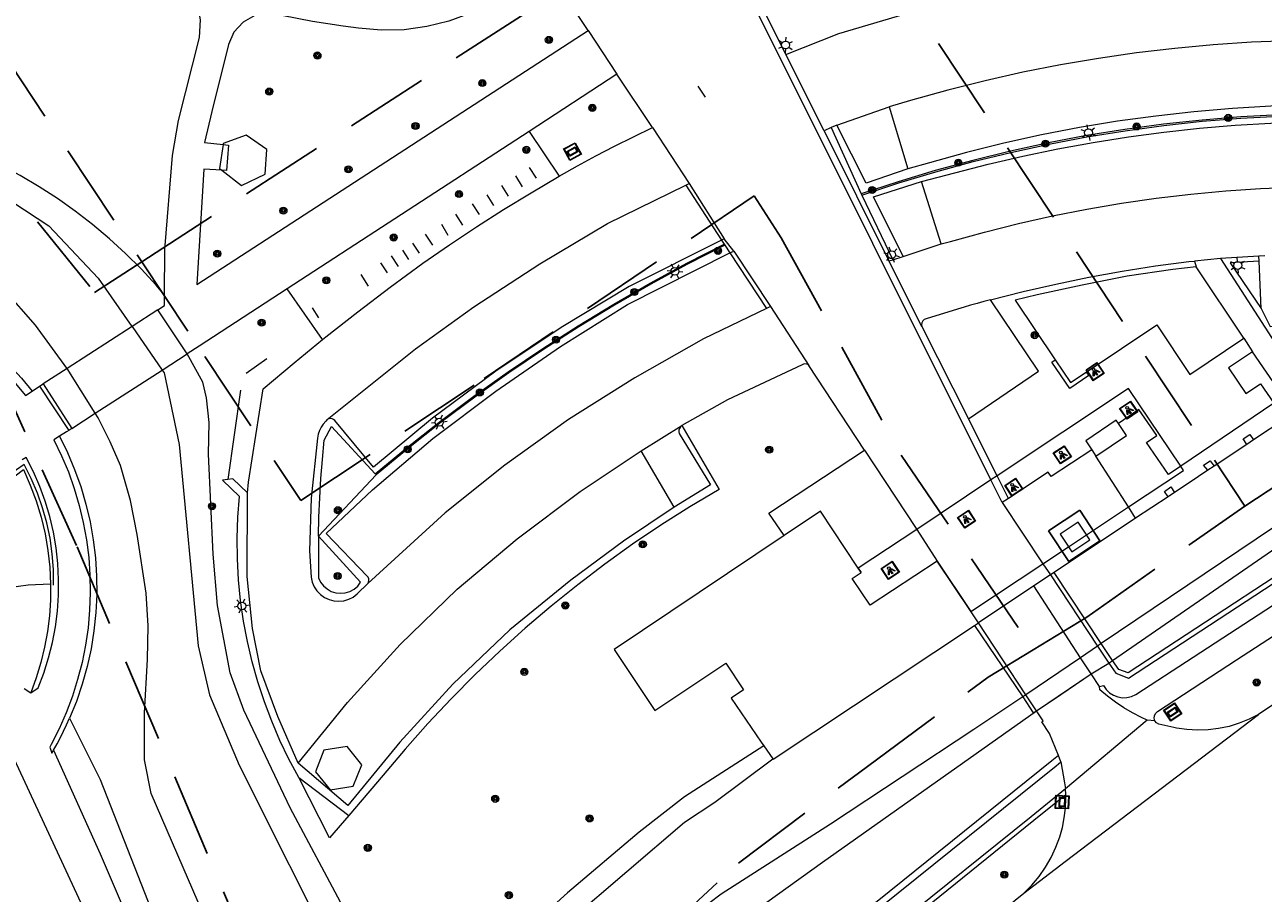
# Model space of a CAD drawing. Header units: metres. Extents: x 89872 to 94585, y 463299 to 469000.
# Tile 36 of 230: x 91084 to 91178, y 464128 to 464195. Entities that reach past the tile are written whole.
import ezdxf
from ezdxf.enums import TextEntityAlignment as Align

# ---------------------------------------------------------------- set-up
doc = ezdxf.new("R2010")
doc.units = ezdxf.units.M
doc.linetypes.add('HIDDEN', pattern=[9.525, 6.35, -3.175])
doc.layers.get('0').update_dxf_attribs({"linetype": 'CONTINUOUS'})
for name, color, linetype, lineweight in [('B-WE-BV-GELEIDECONSTRUCTIE-G', 251, 'CONTINUOUS', 13), ('B-WE-GK-BESCHOEIING-G', 251, 'CONTINUOUS', 13), ('B-WE-GR-BEPLANTING_CULTUUR-G', 251, 'CONTINUOUS', 13), ('B-WE-GR-BOOM-S', 251, 'CONTINUOUS', 13), ('B-WE-GR-HAAG-G', 251, 'CONTINUOUS', 13), ('B-WE-IE-MEUBILAIR_WEGMEUBILAIR_FIETSREK-S', 251, 'CONTINUOUS', 13), ('B-WE-IE-TERREINAFSCHEIDING-G', 251, 'CONTINUOUS', 13), ('B-WE-IE-TERREINAFSCHEIDING_KUNSTMATIG_HEKWERK-G', 251, 'CONTINUOUS', 13), ('B-WE-IE-TERREINAFSCHEIDING_KUNSTMATIG_MUUR-G', 251, 'CONTINUOUS', 13), ('B-WE-KL-ET_LS_OV_LICHTMAST-S', 251, 'CONTINUOUS', 13), ('B-WE-KL-ET_LS_SR_ARMATUUR-G', 251, 'CONTINUOUS', 13), ('B-WE-KL-ET_LS_SR_BORD-S', 251, 'CONTINUOUS', 13), ('B-WE-KW-KUNSTWERK-GV', 251, 'CONTINUOUS', 13), ('B-WE-OG-TOPOGRAFIE_BEBOUWING-GV', 251, 'CONTINUOUS', 13), ('B-WE-OG-TOPOGRAFIE_BEBOUWING_LUIFEL-GV', 251, 'CONTINUOUS', 13), ('B-WE-OG-TOPOGRAFIE_STRAATNAAM-T18', 251, 'CONTINUOUS', 13), ('B-WE-OG-TOPOGRAFIE_WATER-GV', 251, 'CONTINUOUS', 13), ('B-WE-RI-HWA_GOOT_LIJNGOOT-G', 251, 'CONTINUOUS', 13), ('B-WE-VH-VERHARDING-GV', 251, 'CONTINUOUS', 13), ('B-WE-VW-INFORMATIEBORD-S', 251, 'CONTINUOUS', 13), ('B_OVERBOUWLIJN_LIJN_1', 251, 'CONTINUOUS', 13), ('Percelen', 10, 'HIDDEN', 25)]:
    doc.layers.add(name, color=color, linetype=linetype, lineweight=lineweight)
doc.styles.get("Standard").update_dxf_attribs({"font": 'isocp.shx'})

# ---------------------------------------------------------------- blocks, each defined once
blk = doc.blocks.new('Q_BOOM')
for radius in [0.27, 0.18, 0.09]:
    blk.add_circle((0, 0), radius)
blk = doc.blocks.new('Q_LICHTPUNT')
for points in [[(-0.5, 0.5), (0.5, 0.5), (0.5, -0.5), (-0.5, -0.5)], [(-0.463, 0.464), (0.459, 0.464), (0.459, -0.459), (-0.463, -0.459)], [(-0.123, 0.08), (-0.077, 0.051), (-0.255, -0.233), (-0.301, -0.204)], [(-0.033, 0.032), (0.021, 0.032), (0.021, -0.303), (-0.033, -0.303)], [(0.075, 0.051), (0.121, 0.079), (0.293, -0.209), (0.247, -0.236)]]:
    blk.add_lwpolyline(points, close=True)
blk.add_circle((-0.002, 0.21), 0.103)
blk = doc.blocks.new('Q_LICHTMAST')
for points in [[(-0.26, 0.15), (-0.52, 0.3)], [(0, 0.3), (0, 0.6)], [(0.26, 0.15), (0.52, 0.3)], [(-0.26, -0.15), (-0.52, -0.3)], [(0, -0.3), (0, -0.6)], [(0.26, -0.15), (0.52, -0.3)]]:
    blk.add_lwpolyline(points)
blk.add_circle((0, 0), 0.3)
blk = doc.blocks.new('Q_STRAATNAAMBORD')
for points in [[(-0.5, 0.5), (0.5, 0.5), (0.5, -0.5), (-0.5, -0.5)], [(-0.369, 0.22), (0.358, 0.22), (0.358, -0.214), (-0.369, -0.214)]]:
    blk.add_lwpolyline(points, close=True)
for points in [[(-0.442, 0.464), (0.438, 0.464, -0.414214), (0.459, 0.442), (0.459, -0.437, -0.414214), (0.438, -0.459), (-0.442, -0.459, -0.414214), (-0.463, -0.437), (-0.463, 0.442), (-0.463, 0.444), (-0.463, 0.446), (-0.463, 0.448), (-0.462, 0.45), (-0.461, 0.451), (-0.46, 0.453), (-0.459, 0.455), (-0.458, 0.456), (-0.457, 0.457), (-0.456, 0.459), (-0.454, 0.46), (-0.453, 0.461), (-0.451, 0.462), (-0.449, 0.462), (-0.447, 0.463), (-0.446, 0.463), (-0.444, 0.464), (-0.442, 0.464)], [(-0.287, 0.16), (0.281, 0.16, -0.414214), (0.303, 0.139), (0.303, -0.134, -0.414214), (0.281, -0.156), (-0.287, -0.156, -0.414214), (-0.308, -0.134), (-0.308, 0.139), (-0.308, 0.14), (-0.308, 0.142), (-0.307, 0.144), (-0.307, 0.146), (-0.306, 0.148), (-0.305, 0.149), (-0.304, 0.151), (-0.303, 0.152), (-0.302, 0.154), (-0.3, 0.155), (-0.299, 0.156), (-0.297, 0.157), (-0.296, 0.158), (-0.294, 0.159), (-0.292, 0.159), (-0.29, 0.16), (-0.288, 0.16), (-0.287, 0.16)]]:
    blk.add_lwpolyline(points, format="xyb")
blk = doc.blocks.new('Q_INFORMATIEBORD')
for points in [[(-0.5, 0.5), (0.5, 0.5), (0.5, -0.5), (-0.5, -0.5)], [(-0.369, 0.22), (0.358, 0.22), (0.358, -0.214), (-0.369, -0.214)]]:
    blk.add_lwpolyline(points, close=True)
for points in [[(-0.442, 0.464), (0.438, 0.464, -0.414214), (0.459, 0.442), (0.459, -0.437, -0.414214), (0.438, -0.459), (-0.442, -0.459, -0.414214), (-0.463, -0.437), (-0.463, 0.442), (-0.463, 0.444), (-0.463, 0.446), (-0.463, 0.448), (-0.462, 0.45), (-0.461, 0.451), (-0.46, 0.453), (-0.459, 0.455), (-0.458, 0.456), (-0.457, 0.457), (-0.456, 0.459), (-0.454, 0.46), (-0.453, 0.461), (-0.451, 0.462), (-0.449, 0.462), (-0.447, 0.463), (-0.446, 0.463), (-0.444, 0.464), (-0.442, 0.464)], [(-0.287, 0.16), (0.281, 0.16, -0.414214), (0.303, 0.139), (0.303, -0.134, -0.414214), (0.281, -0.156), (-0.287, -0.156, -0.414214), (-0.308, -0.134), (-0.308, 0.139), (-0.308, 0.14), (-0.308, 0.142), (-0.307, 0.144), (-0.307, 0.146), (-0.306, 0.148), (-0.305, 0.149), (-0.304, 0.151), (-0.303, 0.152), (-0.302, 0.154), (-0.3, 0.155), (-0.299, 0.156), (-0.297, 0.157), (-0.296, 0.158), (-0.294, 0.159), (-0.292, 0.159), (-0.29, 0.16), (-0.288, 0.16), (-0.287, 0.16)]]:
    blk.add_lwpolyline(points, format="xyb")
blk = doc.blocks.new('LDN_BLOK2_AUTOCAD_OD_1_FMEBLOCK14')
at = {"layer": 'B-WE-VH-VERHARDING-GV'}
blk.add_lwpolyline([(75.194, 49.9), (78.748, 41.988), (81.998, 34.398), (88.488, 20.458), (89.238, 18.368), (89.508, 14.438), (88.848, 11.958), (87.678, 9.798), (85.388, 6.658), (82.807, 3.968), (79.248, 0.958), (71.508, -4.482)], dxfattribs=at)
blk = doc.blocks.new('LDN_BLOK2_AUTOCAD_OD_1_FMEBLOCK25')
at = {"layer": 'B-WE-OG-TOPOGRAFIE_WATER-GV'}
blk.add_lwpolyline([(76.483, 51.109), (78.824, 46.446), (84.283, 32.53), (90.303, 18.281), (90.604, 16.411), (90.811, 13.917), (90.627, 11.47), (90.303, 9.254), (89.842, 7.222), (89.057, 5.467), (87.348, 3.343), (80.976, -2.475), (78.16, -4.46), (74.466, -6.63), (70.033, -8.8), (67.217, -10.647), (64.677, -12.587), (62.414, -14.988), (52.167, -26.947), (51.514, -27.906), (50.623, -28.995), (38.194, -41.964), (33.124, -46.907), (29.11, -51.109)], dxfattribs=at)

msp = doc.modelspace()

# ---------------------------------------------------------------- linework, layer by layer
at = {"layer": 'B-WE-BV-GELEIDECONSTRUCTIE-G'}
for p, q in [((91165.1, 464162.199), (91162, 464160.167)), ((91158.751, 464158.496), (91158.283, 464158.183)), ((91158.283, 464158.183), (91161.384, 464153.527)), ((91168.448, 464157.002), (91162.248, 464152.86)), ((91161.384, 464153.527), (91161.954, 464152.671))]:
    msp.add_line(p, q, dxfattribs=at)
msp.add_lwpolyline([(91162, 464160.167), (91161.769, 464160.513), (91158.751, 464158.496)], dxfattribs=at)
at = {"layer": 'B-WE-GK-BESCHOEIING-G'}
for p, q in [((91089.132, 464164.993), (91086.976, 464168.401)), ((91183.695, 464159.494), (91165.832, 464147.444)), ((91165.832, 464147.444), (91165.546, 464147.25)), ((91159.845, 464143.374), (91156.115, 464140.909)), ((91160.08, 464143.534), (91159.845, 464143.374))]:
    msp.add_line(p, q, dxfattribs=at)
for points in [[(91086.976, 464168.401), (91086.965, 464168.419), (91084.561, 464171.705), (91082.218, 464174.388), (91079.479, 464176.605), (91077.07, 464178.259), (91073.748, 464181.154), (91072.761, 464183.12)], [(91093.386, 464136.023), (91092.892, 464138.581), (91092.89, 464142.166), (91093.104, 464146.223), (91093.151, 464148.785), (91093.013, 464151.293), (91092.334, 464155.752), (91091.807, 464158.356), (91091.045, 464161.024), (91090.278, 464162.809), (91089.35, 464164.648), (91089.132, 464164.993), (91089.132, 464164.993)], [(91156.115, 464140.909), (91145.172, 464133.679), (91136.851, 464128.348), (91134.956, 464126.92), (91121.38, 464115.006), (91120.556, 464115.099), (91119.582, 464113.532), (91116.741, 464111.252), (91115.217, 464109.346)]]:
    msp.add_lwpolyline(points, dxfattribs=at)
at = {"layer": 'B-WE-GR-BEPLANTING_CULTUUR-G'}
for p, q in [((91177.857, 464176.592), (91177.841, 464176.971)), ((91178.012, 464172.97), (91177.857, 464176.592)), ((91179.902, 464164.606), (91177.426, 464162.959)), ((91177.426, 464162.959), (91176.921, 464162.624)), ((91176.921, 464162.624), (91174.425, 464160.968)), ((91167.899, 464157.858), (91165.422, 464161.72)), ((91174.425, 464160.968), (91173.941, 464160.647)), ((91170.918, 464158.637), (91168.448, 464157.002)), ((91171.418, 464158.969), (91170.918, 464158.637)), ((91168.448, 464157.002), (91167.899, 464157.858)), ((91165.546, 464147.25), (91164.248, 464146.368)), ((91165.546, 464147.25), (91166.404, 464145.955)), ((91164.248, 464146.368), (91160.08, 464143.534)), ((91160.877, 464142.324), (91160.08, 464143.534)), ((91104.644, 464137.235), (91108.46, 464134.354))]:
    msp.add_line(p, q, dxfattribs=at)
for points in [[(91177.857, 464176.592), (91175.661, 464176.469), (91178.012, 464172.97)], [(91178.012, 464172.97), (91178.7, 464171.607), (91185.543, 464171.774), (91189.738, 464171.674), (91189.908, 464172.42)], [(91133.838, 464164.054), (91136.684, 464159.184), (91134.45, 464157.854), (91132.255, 464156.462), (91130.099, 464155.01), (91127.985, 464153.497), (91125.913, 464151.926), (91123.887, 464150.298), (91121.907, 464148.614), (91119.974, 464146.875), (91118.091, 464145.083), (91116.259, 464143.239), (91114.479, 464141.344), (91112.753, 464139.4), (91111.082, 464137.409), (91108.46, 464134.354)], [(91173.941, 464160.647), (91172.525, 464159.705), (91171.418, 464158.969)], [(91104.644, 464137.235), (91103.894, 464138.635), (91103.206, 464140.066), (91102.581, 464141.526), (91102.02, 464143.011), (91101.525, 464144.52), (91101.095, 464146.049), (91100.733, 464147.595), (91100.439, 464149.155), (91100.212, 464150.727), (91100.055, 464152.307), (91099.966, 464153.893), (91099.947, 464155.48), (91099.997, 464157.068), (91100.116, 464158.651), (91098.819, 464159.902)], [(91185.645, 464156.841), (91167.869, 464145.209), (91167.154, 464145.472), (91166.692, 464146.154)], [(91162.556, 464138.914), (91162.069, 464138.521), (91148.741, 464127.798), (91143.948, 464123.942), (91131.432, 464113.871), (91130.502, 464110.075), (91117.928, 464099.124), (91108.178, 464090.265), (91098.278, 464080.715), (91058.88, 464040.467), (91057.885, 464039.532)], [(91108.46, 464134.354), (91106.994, 464132.646), (91104.644, 464137.235)], [(91146.433, 464117.525), (91144.939, 464119.253), (91138.633, 464113.985), (91137.548, 464115.333), (91145.684, 464121.887), (91150.468, 464125.742), (91160.694, 464133.981), (91163.119, 464135.936)]]:
    msp.add_lwpolyline(points, dxfattribs=at)
at = {"layer": 'B-WE-GR-HAAG-G'}
for p, q in [((91145.231, 464186.76), (91147.528, 464181.709)), ((91134.146, 464182.386), (91136.879, 464178.192)), ((91147.528, 464181.709), (91147.572, 464181.618)), ((91147.572, 464181.618), (91149.936, 464176.698)), ((91136.879, 464178.192), (91137.078, 464177.887)), ((91137.078, 464177.887), (91137.133, 464177.803)), ((91137.133, 464177.803), (91137.518, 464177.214)), ((91137.518, 464177.214), (91140.292, 464172.971))]:
    msp.add_line(p, q, dxfattribs=at)
for points in [[(91179.415, 464187.746), (91176.459, 464187.581), (91173.508, 464187.339), (91170.565, 464187.02), (91167.631, 464186.623), (91164.709, 464186.149), (91161.8, 464185.598), (91158.907, 464184.971), (91156.031, 464184.268), (91153.174, 464183.49), (91150.339, 464182.637), (91147.528, 464181.709)], [(91147.572, 464181.618), (91150.381, 464182.544), (91153.212, 464183.397), (91156.066, 464184.174), (91158.939, 464184.876), (91161.829, 464185.502), (91164.735, 464186.052), (91167.654, 464186.525), (91170.585, 464186.922), (91173.525, 464187.241), (91176.472, 464187.482), (91179.425, 464187.646)], [(91106.15, 464155.622), (91106.186, 464157.087), (91106.246, 464158.552), (91106.332, 464160.016), (91106.442, 464161.477), (91106.577, 464162.937), (91107.137, 464163.981), (91110.479, 464160.382), (91112.939, 464162.416), (91115.447, 464164.39), (91118.003, 464166.303), (91120.604, 464168.153), (91123.249, 464169.94), (91125.936, 464171.662), (91128.664, 464173.319), (91131.432, 464174.909), (91134.237, 464176.432), (91137.078, 464177.887)], [(91137.133, 464177.803), (91134.293, 464176.349), (91131.489, 464174.827), (91128.723, 464173.238), (91125.996, 464171.582), (91123.31, 464169.861), (91120.667, 464168.075), (91118.067, 464166.226), (91115.513, 464164.315), (91113.006, 464162.342), (91110.547, 464160.309), (91106.15, 464155.622)], [(91106.15, 464155.622), (91106.158, 464152.464), (91106.313, 464152.135), (91106.532, 464151.844), (91106.805, 464151.604), (91107.122, 464151.424), (91107.468, 464151.312), (91107.83, 464151.273), (91108.192, 464151.307), (91108.54, 464151.415), (91108.858, 464151.591), (91109.135, 464151.828), (91109.357, 464152.116), (91106.15, 464155.622)]]:
    msp.add_lwpolyline(points, dxfattribs=at)
at = {"layer": 'B-WE-IE-MEUBILAIR_WEGMEUBILAIR_FIETSREK-S'}
for p, q in [((91122.218, 464183.733), (91122.744, 464182.911)), ((91121.704, 464182.248), (91121.205, 464183.091)), ((91120.093, 464182.356), (91120.606, 464181.53)), ((91117.872, 464180.947), (91118.393, 464180.13)), ((91119.525, 464180.818), (91118.998, 464181.651)), ((91117.152, 464179.325), (91116.624, 464180.17)), ((91115.514, 464179.395), (91116.02, 464178.564)), ((91113.837, 464177.197), (91113.33, 464177.958)), ((91114.854, 464177.806), (91114.319, 464178.645)), ((91112.247, 464176.182), (91111.706, 464176.994)), ((91113.025, 464176.707), (91112.569, 464177.434)), ((91111.419, 464175.692), (91110.895, 464176.453)), ((91109.964, 464174.677), (91109.406, 464175.557)), ((91106.176, 464172.259), (91105.686, 464173.02)), ((91102.206, 464169.137), (91100.644, 464168.024)), ((91100.196, 464166.762), (91099.244, 464159.948))]:
    msp.add_line(p, q, dxfattribs=at)
at = {"layer": 'B-WE-IE-TERREINAFSCHEIDING-G'}
for p, q in [((91122.215, 464186.477), (91124.489, 464183.05)), ((91106.466, 464170.616), (91103.767, 464174.478)), ((91099.244, 464159.948), (91098.819, 464159.902))]:
    msp.add_line(p, q, dxfattribs=at)
for points in [[(91071.574, 464174.981), (91072.815, 464174.628), (91074.034, 464174.207), (91075.229, 464173.721), (91076.395, 464173.171), (91077.53, 464172.558), (91078.63, 464171.884), (91079.692, 464171.151), (91080.712, 464170.362), (91081.687, 464169.518), (91082.616, 464168.622), (91083.494, 464167.677), (91084.319, 464166.686)], [(91165.422, 464161.72), (91167.757, 464163.29), (91167.133, 464164.214)], [(91086.404, 464163.241), (91087.015, 464161.993), (91087.556, 464160.712), (91088.024, 464159.404), (91088.418, 464158.071), (91088.737, 464156.718), (91088.979, 464155.349), (91089.145, 464153.969), (91089.233, 464152.582), (91089.243, 464151.192), (91089.176, 464149.804), (91089.031, 464148.422), (91088.809, 464147.05), (91088.51, 464145.693), (91088.136, 464144.354), (91087.688, 464143.038), (91087.166, 464141.75)], [(91100.732, 464158.92), (91099.611, 464159.987), (91099.244, 464159.948)], [(91085.727, 464151.973), (91085.716, 464150.764), (91085.635, 464149.558), (91085.486, 464148.358), (91085.269, 464147.169), (91084.983, 464145.994), (91084.632, 464144.838), (91084.214, 464143.703)], [(91085.947, 464139.332), (91086.212, 464139.805), (91086.466, 464140.283), (91086.71, 464140.767), (91086.944, 464141.256), (91087.166, 464141.75)]]:
    msp.add_lwpolyline(points, dxfattribs=at)
at = {"layer": 'B-WE-IE-TERREINAFSCHEIDING_KUNSTMATIG_HEKWERK-G'}
msp.add_lwpolyline([(91085.955, 464151.901), (91085.941, 464153.096), (91085.849, 464154.287), (91085.681, 464155.47), (91085.435, 464156.639), (91085.114, 464157.79), (91084.719, 464158.917), (91084.251, 464160.016), (91083.713, 464161.083), (91083.114, 464160.673), (91082.551, 464160.215), (91082.029, 464159.712), (91081.55, 464159.167), (91081.118, 464158.584), (91080.737, 464157.967)], dxfattribs=at)
at = {"layer": 'B-WE-IE-TERREINAFSCHEIDING_KUNSTMATIG_MUUR-G'}
for points in [[(91176.921, 464162.624), (91176.645, 464163.037), (91177.149, 464163.374), (91177.426, 464162.959)], [(91173.941, 464160.647), (91173.634, 464161.035), (91174.142, 464161.382), (91174.425, 464160.968)], [(91170.918, 464158.637), (91170.64, 464159.04), (91171.134, 464159.381), (91171.418, 464158.969)]]:
    msp.add_lwpolyline(points, dxfattribs=at)
at = {"layer": 'B-WE-KW-KUNSTWERK-GV'}
for p, q in [((91093.905, 464172.877), (91091.93, 464171.601)), ((91096.127, 464169.519), (91093.905, 464172.877)), ((91091.93, 464171.601), (91086.976, 464168.401)), ((91094.228, 464168.29), (91096.127, 464169.519)), ((91086.976, 464168.401), (91085.164, 464167.231)), ((91089.132, 464164.993), (91094.228, 464168.29)), ((91085.164, 464167.231), (91087.34, 464163.834)), ((91087.34, 464163.834), (91089.132, 464164.993)), ((91161.954, 464152.671), (91156.458, 464149.033)), ((91162.248, 464152.86), (91161.954, 464152.671)), ((91165.832, 464147.444), (91162.248, 464152.86)), ((91156.173, 464148.827), (91156.458, 464149.033)), ((91156.173, 464148.827), (91159.845, 464143.374)), ((91165.053, 464145.128), (91166.404, 464145.955)), ((91160.877, 464142.324), (91165.053, 464145.128))]:
    msp.add_line(p, q, dxfattribs=at)
for points in [[(91166.404, 464145.955), (91166.684, 464146.155), (91165.832, 464147.444)], [(91159.845, 464143.374), (91160.641, 464142.162), (91160.877, 464142.324)]]:
    msp.add_lwpolyline(points, dxfattribs=at)
at = {"layer": 'B-WE-OG-TOPOGRAFIE_BEBOUWING-GV'}
for p, q in [((91176.707, 464170.72), (91173.054, 464176.165)), ((91164.707, 464155.736), (91164.676, 464155.783)), ((91163.333, 464154.822), (91163.587, 464154.443)), ((91140.101, 464139.66), (91140.78, 464138.672))]:
    msp.add_line(p, q, dxfattribs=at)
for points in [[(91173.054, 464176.165), (91171.28, 464175.95), (91167.805, 464175.431), (91164.378, 464174.764), (91160.93, 464174.015), (91159.27, 464173.602), (91162.324, 464169.061), (91163.487, 464167.332), (91164.686, 464168.135), (91170.061, 464171.722)], [(91170.061, 464171.722), (91172.586, 464167.949), (91176.707, 464170.72)], [(91147.512, 464152.85), (91147.238, 464153.265), (91144.421, 464157.531), (91141.657, 464155.681)], [(91164.676, 464155.783), (91164.07, 464156.69), (91162.7, 464155.77), (91163.3, 464154.872), (91163.333, 464154.822)], [(91141.657, 464155.681), (91128.681, 464146.999), (91131.784, 464142.345), (91137.193, 464145.95), (91138.552, 464143.911), (91137.611, 464143.285), (91139.91, 464139.939), (91140.101, 464139.66)], [(91163.587, 464154.443), (91164.959, 464155.36), (91164.707, 464155.736)], [(91156.458, 464149.033), (91155.852, 464149.942), (91153.326, 464153.734)], [(91140.78, 464138.672), (91140.81, 464138.629), (91156.173, 464148.827)], [(91109.458, 464138.207), (91108.338, 464139.595), (91106.558, 464139.328), (91105.909, 464137.673), (91107.026, 464136.29), (91108.804, 464136.572), (91109.458, 464138.207)]]:
    msp.add_lwpolyline(points, dxfattribs=at)
at = {"layer": 'B-WE-OG-TOPOGRAFIE_BEBOUWING_LUIFEL-GV'}
for p, q in [((91157.882, 464160.224), (91157.418, 464159.915)), ((91157.418, 464159.915), (91151.754, 464156.148)), ((91164.707, 464155.736), (91167.899, 464157.858)), ((91163.333, 464154.822), (91164.707, 464155.736)), ((91161.384, 464153.527), (91163.333, 464154.822)), ((91153.326, 464153.734), (91155.895, 464149.878)), ((91155.895, 464149.878), (91161.384, 464153.527))]:
    msp.add_line(p, q, dxfattribs=at)
for points in [[(91098.869, 464185.476), (91098.609, 464183.638), (91098.772, 464183.513)], [(91098.772, 464183.513), (91100.289, 464182.354), (91102.092, 464183.218), (91102.215, 464185.095), (91100.634, 464186.181)], [(91100.634, 464186.181), (91098.881, 464185.564), (91098.869, 464185.476)], [(91171.881, 464160.957), (91167.905, 464166.889), (91157.882, 464160.224)], [(91167.899, 464157.858), (91172.091, 464160.644), (91171.881, 464160.957)], [(91151.754, 464156.148), (91147.293, 464153.182), (91147.512, 464152.85)], [(91153.326, 464153.734), (91148.219, 464150.361), (91146.845, 464152.409), (91147.512, 464152.85)]]:
    msp.add_lwpolyline(points, dxfattribs=at)
at = {"layer": 'B-WE-OG-TOPOGRAFIE_STRAATNAAM-T18'}
msp.add_line((91135.076, 464189.921), (91135.631, 464189.089), dxfattribs=at)
at = {"layer": 'B-WE-OG-TOPOGRAFIE_WATER-GV'}
for p, q in [((91093.905, 464172.877), (91094.412, 464173.21)), ((91094.412, 464173.21), (91094.414, 464174.002)), ((91091.93, 464171.601), (91094.228, 464168.29)), ((91084.319, 464166.686), (91084.879, 464167.051)), ((91084.879, 464167.051), (91085.164, 464167.231)), ((91087.34, 464163.834), (91087.103, 464163.682)), ((91166.692, 464146.154), (91184.578, 464158.515)), ((91166.404, 464145.955), (91166.692, 464146.154))]:
    msp.add_line(p, q, dxfattribs=at)
for points in [[(91094.414, 464174.002), (91093.762, 464174.766), (91092.627, 464175.99), (91091.441, 464177.167), (91090.208, 464178.293), (91088.93, 464179.367), (91087.608, 464180.387), (91086.245, 464181.352), (91084.844, 464182.26), (91083.406, 464183.108), (91081.934, 464183.897), (91080.301, 464184.503), (91078.192, 464185.822), (91076.29, 464190.369), (91075.593, 464191.484), (91073.985, 464195.422), (91073.536, 464196.523), (91071.382, 464203.179), (91069.002, 464208.7), (91068.564, 464209.316), (91067.88, 464210.012), (91067.55, 464210.525)], [(91065.705, 464209.853), (91065.885, 464209.363), (91066.149, 464209.24), (91066.527, 464209.256), (91066.712, 464209.201), (91066.887, 464209.001), (91067.232, 464208.243), (91067.858, 464207.592), (91069.905, 464202.966), (91073.67, 464192.594), (91075.714, 464188.929), (91077.047, 464185.782), (91079.178, 464183.464), (91085.591, 464179.268), (91089.363, 464175.296), (91091.929, 464171.602), (91091.93, 464171.601)], [(91140.101, 464139.66), (91134.04, 464135.753), (91130.591, 464133.084), (91125.122, 464128.441), (91117.888, 464121.871), (91116.379, 464120.322), (91115.556, 464119.626), (91114.8, 464119.281), (91114.042, 464119.208), (91113.236, 464119.347), (91112.347, 464119.807), (91111.711, 464120.29), (91111.165, 464120.872), (91108.036, 464127.345), (91104, 464134.927), (91100.457, 464142.37), (91099.42, 464145.224), (91098.456, 464150.334), (91098.122, 464154.27), (91097.765, 464161.872), (91097.811, 464164.296), (91097.615, 464166.178), (91097.338, 464167.367), (91096.127, 464169.519)], [(91094.228, 464168.29), (91094.231, 464168.286), (91094.379, 464168.073), (91095.533, 464162.604), (91096.986, 464147.264), (91097.829, 464143.546), (91100.105, 464138.178), (91107.74, 464122.935), (91109.12, 464120.835), (91110.198, 464118.624), (91110.551, 464118.218), (91110.948, 464117.853), (91111.383, 464117.536), (91111.851, 464117.269), (91112.346, 464117.056), (91112.862, 464116.901)], [(91087.103, 464163.682), (91086.944, 464163.582), (91086.404, 464163.241)], [(91115.73, 464107.902), (91117.32, 464109.403), (91122.383, 464113.927), (91134.275, 464123.397), (91144.574, 464130.785), (91160.877, 464142.324)], [(91112.862, 464116.901), (91113.439, 464116.798), (91114.025, 464116.767), (91114.61, 464116.807), (91115.185, 464116.919), (91115.743, 464117.1), (91116.275, 464117.347), (91116.772, 464117.658), (91117.228, 464118.027), (91117.635, 464118.449), (91125.258, 464126.325), (91134.048, 464133.843), (91136.36, 464135.37), (91140.78, 464138.672)], [(91105.828, 464107.74), (91104.635, 464110.06), (91093.386, 464136.023)]]:
    msp.add_lwpolyline(points, dxfattribs=at)
at = {"layer": 'B-WE-RI-HWA_GOOT_LIJNGOOT-G'}
for p, q in [((91084.879, 464167.051), (91087.103, 464163.682)), ((91158.283, 464158.183), (91157.418, 464159.915))]:
    msp.add_line(p, q, dxfattribs=at)
msp.add_lwpolyline([(91157.418, 464159.915), (91130.448, 464213.932), (91117.749, 464239.346)], dxfattribs=at)
at = {"layer": 'B-WE-VH-VERHARDING-GV'}
for p, q in [((91126.698, 464194.171), (91123.71, 464198.693)), ((91140.112, 464195.665), (91141.782, 464192.335)), ((91096.872, 464174.811), (91126.698, 464194.171)), ((91126.698, 464194.171), (91128.894, 464190.831)), ((91144.698, 464186.519), (91141.782, 464192.335)), ((91128.894, 464190.831), (91122.215, 464186.477)), ((91131.613, 464186.761), (91128.894, 464190.831)), ((91145.669, 464186.957), (91149.65, 464188.357)), ((91149.65, 464188.357), (91151.085, 464183.616)), ((91131.613, 464186.761), (91134.407, 464182.515)), ((91145.231, 464186.76), (91144.698, 464186.519)), ((91144.698, 464186.519), (91149.631, 464176.599)), ((91145.669, 464186.957), (91145.231, 464186.76)), ((91153.631, 464177.898), (91152.126, 464182.646)), ((91134.146, 464182.386), (91134.407, 464182.515)), ((91134.407, 464182.515), (91137.077, 464178.292)), ((91137.077, 464178.292), (91136.879, 464178.192)), ((91137.803, 464177.357), (91137.077, 464178.292)), ((91150.713, 464176.95), (91153.631, 464177.898)), ((91137.518, 464177.214), (91137.803, 464177.357)), ((91137.803, 464177.357), (91140.612, 464173.125)), ((91149.936, 464176.698), (91150.713, 464176.95)), ((91177.841, 464176.971), (91174.912, 464176.781)), ((91178.3, 464177.001), (91177.841, 464176.971)), ((91149.631, 464176.599), (91149.936, 464176.698)), ((91152.159, 464171.604), (91149.631, 464176.599)), ((91174.912, 464176.781), (91172.934, 464176.586)), ((91172.934, 464176.586), (91173.054, 464176.165)), ((91140.612, 464173.125), (91140.292, 464172.971)), ((91140.612, 464173.125), (91143.543, 464168.645)), ((91152.159, 464171.604), (91155.693, 464164.577)), ((91176.707, 464170.72), (91177.359, 464169.678)), ((91180.27, 464165.44), (91177.359, 464169.678)), ((91147.783, 464162.192), (91143.543, 464168.645)), ((91130.744, 464162.133), (91133.838, 464164.054)), ((91157.882, 464160.224), (91155.693, 464164.577)), ((91133.257, 464157.849), (91130.744, 464162.133)), ((91147.783, 464162.192), (91151.707, 464156.22)), ((91165.1, 464162.199), (91165.422, 464161.72)), ((91158.751, 464158.496), (91157.882, 464160.224)), ((91151.707, 464156.22), (91151.754, 464156.148)), ((91151.754, 464156.148), (91153.326, 464153.734)), ((91161.954, 464152.671), (91160.696, 464151.838)), ((91161.954, 464152.671), (91165.546, 464147.25)), ((91160.696, 464151.838), (91156.458, 464149.033)), ((91164.248, 464146.368), (91160.696, 464151.838)), ((91160.08, 464143.534), (91156.458, 464149.033)), ((91165.053, 464145.128), (91164.248, 464146.368)), ((91165.681, 464144.184), (91165.053, 464145.128)), ((91083.719, 464144.025), (91084.214, 464143.703)), ((91180.491, 464143.842), (91177.812, 464142.048)), ((91163.075, 464130.827), (91177.812, 464142.048)), ((91169.333, 464141.612), (91163.106, 464136.375)), ((91169.923, 464141.564), (91169.333, 464141.612)), ((91162.753, 464138.43), (91162.556, 464138.914)), ((91163.119, 464135.936), (91163.106, 464136.375)), ((91159.932, 464128.433), (91163.075, 464130.827))]:
    msp.add_line(p, q, dxfattribs=at)
for points in [[(91141.782, 464192.335), (91145.814, 464193.931), (91152.529, 464195.92), (91157.367, 464197.075), (91157.748, 464197.175), (91158.108, 464197.336), (91158.438, 464197.552), (91158.728, 464197.818), (91158.972, 464198.127), (91159.163, 464198.472), (91162.81, 464206.912), (91163.063, 464207.226), (91173.213, 464213.815)], [(91094.414, 464174.002), (91094.421, 464177.462), (91095.013, 464184.633), (91095.466, 464187.314), (91097.067, 464193.632), (91097.165, 464194.976), (91096.915, 464196.3), (91096.334, 464197.515), (91095.46, 464198.541), (91094.352, 464199.307), (91093.151, 464200.264), (91091.776, 464201.639), (91090.557, 464202.945), (91089.426, 464204.442), (91084.519, 464211.677)], [(91123.71, 464198.693), (91119.215, 464196.07), (91117.727, 464195.478), (91116.093, 464194.877), (91114.403, 464194.457), (91112.678, 464194.225), (91110.938, 464194.181), (91109.203, 464194.328), (91108.027, 464194.485), (91106.853, 464194.662), (91105.683, 464194.858), (91104.516, 464195.074), (91103.352, 464195.309), (91102.329, 464195.474), (91101.307, 464195.3), (91100.396, 464194.805), (91099.695, 464194.042), (91099.277, 464193.093), (91098.008, 464187.986), (91097.467, 464185.619), (91098.869, 464185.476)], [(91198.713, 464192.46), (91194.892, 464192.84), (91191.966, 464193.099), (91189.035, 464193.282), (91186.1, 464193.39), (91183.163, 464193.423), (91180.227, 464193.381), (91177.292, 464193.262), (91174.362, 464193.069), (91171.437, 464192.8), (91168.52, 464192.457), (91165.613, 464192.038), (91162.718, 464191.545), (91159.836, 464190.978), (91156.97, 464190.337), (91154.121, 464189.622), (91151.292, 464188.835), (91149.65, 464188.357)], [(91198.713, 464192.46), (91198.11, 464187.549), (91196.361, 464187.756), (91193.438, 464188.056), (91190.508, 464188.278), (91187.572, 464188.422), (91184.635, 464188.488), (91181.696, 464188.476), (91178.759, 464188.386), (91175.825, 464188.217), (91172.897, 464187.971), (91169.976, 464187.647), (91167.065, 464187.246), (91164.166, 464186.767), (91161.28, 464186.211), (91158.41, 464185.579), (91155.558, 464184.871), (91152.726, 464184.087), (91151.085, 464183.616)], [(91122.215, 464186.477), (91111.969, 464179.81), (91103.767, 464174.478)], [(91124.489, 464183.05), (91125.886, 464183.843), (91127.298, 464184.612), (91128.723, 464185.354), (91130.162, 464186.071), (91131.613, 464186.761)], [(91151.085, 464183.616), (91147.903, 464182.534), (91145.669, 464186.957)], [(91152.126, 464182.646), (91157.196, 464183.973), (91159.853, 464184.593), (91162.524, 464185.148), (91165.208, 464185.638), (91167.903, 464186.063), (91170.607, 464186.421), (91173.319, 464186.714), (91176.038, 464186.941), (91178.762, 464187.101), (91181.488, 464187.195), (91184.216, 464187.222), (91186.944, 464187.183), (91190.902, 464186.982), (91190.644, 464182.057)], [(91098.869, 464185.476), (91099.294, 464185.433), (91099.141, 464183.488), (91098.772, 464183.513)], [(91098.772, 464183.513), (91097.417, 464183.606), (91096.872, 464174.811)], [(91106.466, 464170.616), (91106.702, 464170.808), (91109.138, 464172.725), (91111.606, 464174.6), (91114.107, 464176.433), (91116.133, 464177.833), (91118.186, 464179.195), (91120.263, 464180.519), (91122.364, 464181.804), (91124.489, 464183.05)], [(91150.713, 464176.95), (91148.455, 464181.5), (91152.126, 464182.646)], [(91106.82, 464164.518), (91113.553, 464169.896), (91117.993, 464173.099), (91123.026, 464176.388), (91128.192, 464179.46), (91134.146, 464182.386)], [(91153.631, 464177.898), (91154.345, 464178.085), (91156.917, 464178.8), (91159.506, 464179.449), (91162.111, 464180.032), (91164.731, 464180.548), (91167.362, 464180.997), (91170.004, 464181.379), (91172.655, 464181.693), (91175.313, 464181.94), (91177.976, 464182.119), (91180.644, 464182.23), (91183.313, 464182.272), (91185.982, 464182.247), (91190.644, 464182.057)], [(91136.879, 464178.192), (91129.837, 464174.648), (91124.651, 464171.528), (91119.673, 464168.212), (91114.838, 464164.621), (91110.353, 464160.893), (91107.392, 464164.452), (91107.295, 464164.531), (91107.18, 464164.579), (91107.056, 464164.594), (91106.932, 464164.573), (91106.82, 464164.518)], [(91109.902, 464152.025), (91109.967, 464152.132), (91109.995, 464152.253), (91109.985, 464152.378), (91109.936, 464152.493), (91109.854, 464152.587), (91106.731, 464155.836), (91110.274, 464159.165), (91114.859, 464163.079), (91119.66, 464166.673), (91124.592, 464170.089), (91129.702, 464173.278), (91137.518, 464177.214)], [(91157.372, 464173.636), (91159.864, 464174.268), (91162.369, 464174.843), (91164.888, 464175.36), (91167.418, 464175.818), (91169.958, 464176.217), (91172.506, 464176.558), (91172.934, 464176.586)], [(91174.912, 464176.781), (91180.378, 464168.33), (91180.485, 464168.399)], [(91070.391, 464174.397), (91071.596, 464174.15), (91072.786, 464173.835), (91073.955, 464173.454), (91075.102, 464173.007), (91076.221, 464172.497), (91077.31, 464171.924), (91078.365, 464171.291), (91079.383, 464170.599), (91080.36, 464169.852), (91081.293, 464169.05), (91082.18, 464168.197), (91083.018, 464167.296), (91083.803, 464166.349), (91084.319, 464166.686)], [(91103.767, 464174.478), (91097.043, 464170.106), (91096.127, 464169.519)], [(91157.372, 464173.636), (91156.87, 464173.501), (91156.369, 464173.364), (91155.868, 464173.224), (91155.368, 464173.082), (91154.869, 464172.938), (91152.465, 464172.187), (91152.327, 464172.13), (91152.217, 464172.029), (91152.148, 464171.897), (91152.128, 464171.75), (91152.159, 464171.604)], [(91155.693, 464164.577), (91161.039, 464168.204), (91157.372, 464173.636)], [(91140.292, 464172.971), (91135.497, 464170.668), (91130.266, 464167.707), (91125.207, 464164.527), (91120.349, 464161.045), (91115.804, 464157.411), (91109.902, 464152.025)], [(91100.732, 464158.92), (91100.812, 464159.751), (91101.93, 464166.849), (91104.299, 464168.849), (91106.466, 464170.616)], [(91177.359, 464169.678), (91175.537, 464168.451), (91176.86, 464166.502), (91177.964, 464167.248), (91178.973, 464165.768), (91171.881, 464160.957)], [(91143.543, 464168.645), (91143.452, 464168.708), (91143.347, 464168.746), (91143.236, 464168.755), (91143.126, 464168.735), (91143.025, 464168.688), (91137.331, 464166.024), (91133.838, 464164.054)], [(91169.278, 464162.767), (91170.059, 464163.292), (91168.693, 464165.281), (91167.133, 464164.214)], [(91106.82, 464164.518), (91106.711, 464164.381), (91106.511, 464164.17), (91106.345, 464163.931), (91106.215, 464163.671), (91106.125, 464163.395), (91106.076, 464163.108), (91105.594, 464158.534), (91105.463, 464154.513), (91105.588, 464152.51), (91105.669, 464152.135), (91105.817, 464151.78), (91106.028, 464151.459), (91106.293, 464151.181)], [(91133.838, 464164.054), (91133.735, 464163.962), (91133.66, 464163.845), (91133.62, 464163.713), (91133.618, 464163.575), (91133.653, 464163.441), (91136.037, 464159.535), (91133.257, 464157.849)], [(91167.133, 464164.214), (91166.967, 464164.459), (91164.639, 464162.887), (91165.1, 464162.199)], [(91086.404, 464163.241), (91085.974, 464162.969), (91086.558, 464161.76), (91087.076, 464160.521), (91087.526, 464159.257), (91087.907, 464157.969), (91088.218, 464156.663), (91088.459, 464155.342), (91088.627, 464154.01), (91088.724, 464152.671), (91088.748, 464151.329), (91088.7, 464149.987), (91088.579, 464148.65), (91088.386, 464147.321), (91088.122, 464146.005), (91087.787, 464144.705), (91087.383, 464143.425), (91086.91, 464142.168), (91086.37, 464140.939), (91085.764, 464139.741), (91085.656, 464139.544)], [(91104.598, 464138.337), (91108.357, 464142.947), (91112.379, 464147.386), (91116.732, 464151.583), (91121.283, 464155.432), (91126.108, 464159.031), (91130.744, 464162.133)], [(91141.657, 464155.681), (91140.488, 464157.374), (91147.783, 464162.192)], [(91171.881, 464160.957), (91170.947, 464160.323), (91169.278, 464162.767)], [(91084.214, 464143.703), (91084.764, 464144.068), (91085.199, 464145.199), (91085.565, 464146.353), (91085.862, 464147.527), (91086.088, 464148.717), (91086.243, 464149.919), (91086.326, 464151.127), (91086.337, 464152.338), (91086.275, 464153.548), (91086.141, 464154.752), (91085.936, 464155.946), (91085.66, 464157.125), (91085.314, 464158.286), (91084.899, 464159.424), (91084.417, 464160.535), (91083.87, 464161.616), (91083.562, 464161.442)], [(91080.737, 464157.967), (91080.802, 464157.915), (91081.3, 464158.542), (91081.837, 464159.136), (91082.409, 464159.696), (91083.016, 464160.219), (91083.654, 464160.703), (91084.176, 464159.522), (91084.626, 464158.311), (91085, 464157.075), (91085.299, 464155.819), (91085.52, 464154.546), (91085.663, 464153.263), (91085.727, 464151.973)], [(91104.598, 464138.337), (91103.037, 464141.89), (91101.763, 464145.355), (91101.123, 464148.593), (91100.7, 464152.568), (91100.732, 464158.92)], [(91133.257, 464157.849), (91129.404, 464155.257), (91125.375, 464152.281)], [(91166.404, 464145.955), (91166.928, 464145.182), (91167.913, 464144.82), (91185.836, 464156.547)], [(91085.727, 464151.973), (91084.012, 464151.904), (91081.778, 464151.593), (91081.033, 464151.408), (91080.612, 464151.214)], [(91125.375, 464152.281), (91120.739, 464148.48), (91116.401, 464144.35), (91112.344, 464139.941), (91108.382, 464135.105), (91104.598, 464138.337)], [(91106.293, 464151.181), (91106.605, 464150.956), (91106.952, 464150.792), (91107.323, 464150.694), (91107.706, 464150.665), (91108.088, 464150.706), (91108.456, 464150.816), (91108.798, 464150.991), (91109.102, 464151.226), (91109.902, 464152.025)], [(91165.681, 464144.184), (91166.008, 464144.243), (91166.206, 464143.95), (91166.459, 464143.703), (91166.756, 464143.511), (91167.085, 464143.382), (91167.434, 464143.322), (91167.787, 464143.332), (91168.132, 464143.413), (91168.453, 464143.561), (91180.547, 464151.438), (91180.979, 464151.683), (91181.439, 464151.872), (91181.918, 464152.004), (91182.41, 464152.075), (91182.907, 464152.084), (91183.401, 464152.032), (91183.885, 464151.92)], [(91077.81, 464149.18), (91077.36, 464149.21), (91077.37, 464148.76), (91076.74, 464146.62), (91075.74, 464144.63), (91074.65, 464143.21), (91073.31, 464141.95), (91072.35, 464140.53), (91075.14, 464138.11), (91077.53, 464135.6), (91079.03, 464133.04), (91082.09, 464124.97), (91083.56, 464122.49), (91085.5, 464120.41), (91090.84, 464115.99), (91091.42, 464115.29), (91092.27, 464114.91), (91092.92, 464114.93), (91093.04, 464115.53), (91091.48, 464120.28), (91078.19, 464148.85)], [(91169.923, 464141.564), (91169.868, 464141.752), (91169.884, 464141.948), (91169.968, 464142.125), (91170.11, 464142.26), (91176.15, 464146.204), (91179.028, 464148.083), (91179.476, 464148.382), (91179.961, 464148.616), (91180.474, 464148.78), (91181.005, 464148.872), (91181.544, 464148.89), (91182.079, 464148.833), (91182.602, 464148.703), (91183.075, 464148.514), (91183.52, 464148.265), (91183.928, 464147.96), (91184.293, 464147.604), (91184.608, 464147.203), (91184.666, 464147.091), (91184.691, 464146.967), (91184.68, 464146.841), (91184.635, 464146.723), (91184.559, 464146.622)], [(91160.877, 464142.324), (91162.735, 464143.572), (91165.053, 464145.128)], [(91169.333, 464141.612), (91168.899, 464141.811), (91168.217, 464142.161), (91167.556, 464142.548), (91166.917, 464142.971), (91166.302, 464143.428), (91165.713, 464143.918), (91165.681, 464144.184)], [(91162.556, 464138.914), (91161.878, 464140.581), (91161.298, 464141.468), (91161.399, 464141.551), (91160.877, 464142.324)], [(91177.812, 464142.048), (91177.092, 464141.677), (91176.342, 464141.372), (91175.568, 464141.135), (91174.776, 464140.966), (91173.972, 464140.869), (91173.163, 464140.844), (91172.355, 464140.89), (91171.554, 464141.007), (91171.35, 464141.049), (91170.208, 464141.304), (91170.042, 464141.408), (91169.923, 464141.564)], [(91085.656, 464139.544), (91085.808, 464139.093), (91085.947, 464139.332)], [(91149.054, 464127.408), (91162.383, 464138.132), (91162.753, 464138.43)], [(91162.753, 464138.43), (91163.028, 464136.832), (91163.106, 464136.375)], [(91163.106, 464136.375), (91160.474, 464134.254), (91150.248, 464126.015)], [(91159.932, 464128.433), (91160.538, 464129.04), (91161.088, 464129.698), (91161.58, 464130.401), (91162.009, 464131.143), (91162.372, 464131.92), (91162.666, 464132.726), (91162.863, 464133.438), (91163.006, 464134.164), (91163.095, 464134.898), (91163.128, 464135.636), (91163.119, 464135.936)], [(91146.433, 464117.525), (91147.851, 464118.671), (91159.932, 464128.433)]]:
    msp.add_lwpolyline(points, dxfattribs=at)
at = {"layer": 'B_OVERBOUWLIJN_LIJN_1'}
msp.add_lwpolyline([(91164.686, 464168.135), (91164.872, 464167.861), (91163.425, 464166.893), (91162.066, 464168.888), (91162.324, 464169.061)], dxfattribs=at)
at = {"layer": 'Percelen'}
for p, q in [((91092.669, 464176.54), (91142.892, 464209.053)), ((91142.892, 464209.053), (91176.767, 464157.926))]:
    msp.add_line(p, q, dxfattribs=at)
for points in [[(91073.857, 464219.24), (91076.488, 464200.862), (91092.669, 464176.54)], [(91064.551, 464215.348), (91072.811, 464194.448), (91089.063, 464174.206), (91092.669, 464176.54)], [(91108.834, 464105.139), (91087.706, 464154.911), (91079.236, 464173.573), (91068.418, 464199.666), (91062.424, 464214.46)], [(91176.767, 464157.926), (91193.903, 464169.176), (91215.207, 464182.955), (91223.057, 464188.853), (91241.574, 464200.973), (91260.23, 464213.442)], [(91092.669, 464176.54), (91097.472, 464169.32), (91104.811, 464158.343), (91118.779, 464167.636), (91139.368, 464181.557), (91141.435, 464178.37), (91150.581, 464161.798), (91160.639, 464146.964)], [(91160.639, 464146.964), (91164.721, 464149.451), (91176.767, 464157.926)], [(91165.724, 464155.277), (91164.182, 464157.603), (91161.798, 464156.023), (91163.343, 464153.693), (91165.724, 464155.277)], [(91108.834, 464105.139), (91113.988, 464109.972), (91118.597, 464114.011), (91126.254, 464120.431), (91131.88, 464124.914), (91138.158, 464130.704), (91147.994, 464138.082), (91157.212, 464144.876), (91160.639, 464146.964)]]:
    msp.add_lwpolyline(points, dxfattribs=at)

# ---------------------------------------------------------------- block references
at = {"layer": 'B-WE-GR-BOOM-S'}
for p, rotation in [((91123.712, 464193.444), 32.9875257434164), ((91106.066, 464192.257), 170.4900371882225), ((91118.636, 464190.157), 32.98752574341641), ((91102.394, 464189.507), 19.39043994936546), ((91127.028, 464188.27), 33.10008835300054), ((91175.505, 464187.506), 4.77236118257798), ((91113.544, 464186.883), 32.9875257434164), ((91168.529, 464186.853), 7.843322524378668), ((91121.999, 464185.067), 123.5664272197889), ((91161.569, 464185.535), 11.738304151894), ((91108.435, 464183.583), 32.9875257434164), ((91154.935, 464184.086), 15.47401268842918), ((91116.861, 464181.699), 33.05176965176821), ((91148.354, 464182.004), 17.33713790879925), ((91103.477, 464180.435), 32.98752574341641), ((91111.884, 464178.381), 33.02730496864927), ((91098.428, 464177.153), 32.98752574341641), ((91136.61, 464177.37), 26.72902066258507), ((91106.746, 464175.126), 33.02730496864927), ((91130.233, 464174.238), 26.7145633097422), ((91101.81, 464171.897), 33.03225306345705), ((91160.755, 464170.948), 123.9223739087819), ((91124.257, 464170.603), 33.6688134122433), ((91118.452, 464166.581), 36.60161996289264), ((91112.951, 464162.245), 40.48583523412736), ((91140.508, 464162.218), 33.44286161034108), ((91098.026, 464157.906), 92.68871040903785), ((91107.63, 464157.604), 43.21633648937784), ((91130.873, 464155.003), 33.95905981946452), ((91107.609, 464152.594), 133.8671802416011), ((91124.965, 464150.345), 38.78375037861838), ((91121.84, 464145.294), 41.97574711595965), ((91177.676, 464144.471), 33.80835541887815), ((91119.622, 464135.616), 48.39940609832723), ((91126.816, 464134.118), 40.33015503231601), ((91109.91, 464131.877), 49.36005169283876), ((91158.437, 464129.833), 38.85809340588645), ((91120.662, 464128.275), 42.24608114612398)]:
    msp.add_blockref('Q_BOOM', p, dxfattribs=dict(at, rotation=rotation))
at = {"layer": 'B-WE-KL-ET_LS_OV_LICHTMAST-S'}
for p, rotation in [((91141.759, 464193.056), 116.6338335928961), ((91164.857, 464186.377), 9.382179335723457), ((91149.843, 464177.076), 17.96913974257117), ((91133.325, 464175.813), 26.7145633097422), ((91176.233, 464176.26), 3.205840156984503), ((91115.354, 464164.312), 36.60161996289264), ((91100.303, 464150.307), 98.21682904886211)]:
    msp.add_blockref('Q_LICHTMAST', p, dxfattribs=dict(at, rotation=rotation))
at = {"layer": 'B-WE-KL-ET_LS_SR_ARMATUUR-G'}
for p, rotation in [((91165.357, 464168.171), 33.71711819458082), ((91167.923, 464165.23), 34.37112704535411), ((91162.863, 464161.823), 33.24419497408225), ((91159.157, 464159.36), 33.75573350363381), ((91155.554, 464156.922), 33.62394469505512), ((91149.74, 464153.024), 33.44340665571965)]:
    msp.add_blockref('Q_LICHTPUNT', p, dxfattribs=dict(at, rotation=rotation))
at = {"layer": 'B-WE-KL-ET_LS_SR_BORD-S'}
for p, rotation in [((91171.274, 464142.226), 33.14373860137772), ((91162.846, 464135.364), 87.439699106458)]:
    msp.add_blockref('Q_STRAATNAAMBORD', p, dxfattribs=dict(at, rotation=rotation))
at = {"layer": 'B-WE-OG-TOPOGRAFIE_WATER-GV'}
msp.add_blockref('LDN_BLOK2_AUTOCAD_OD_1_FMEBLOCK25', (91010.682, 464090.641), dxfattribs=at)
at = {"layer": 'B-WE-VH-VERHARDING-GV'}
msp.add_blockref('LDN_BLOK2_AUTOCAD_OD_1_FMEBLOCK14', (91010.752, 464089.432), dxfattribs=at)
at = {"layer": 'B-WE-VW-INFORMATIEBORD-S', "rotation": 28.57348731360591}
msp.add_blockref('Q_INFORMATIEBORD', (91125.511, 464184.934), dxfattribs=at)

# ---------------------------------------------------------------- texts
at = {"layer": 'B-WE-OG-TOPOGRAFIE_STRAATNAAM-T18'}
msp.add_text('Laan te Rhijnhof', height=0.005, rotation=303.70596, dxfattribs=at).set_placement((91135.076, 464189.921), align=Align.MIDDLE)

doc.saveas('drawing.dxf')
